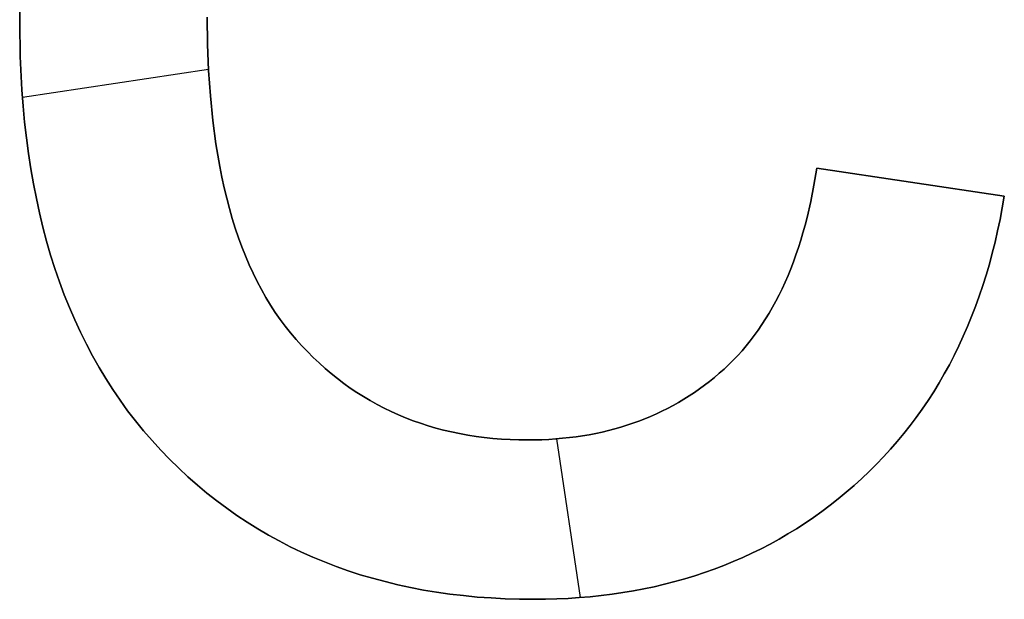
# Model space of a CAD drawing. Header units: millimetres. Extents: x 13281 to 14181, y -10285 to -9647.
# Tile 4 of 7: x 13336 to 13354, y -9677 to -9666. Entities that reach past the tile are written whole.
import ezdxf

# ---------------------------------------------------------------- set-up
doc = ezdxf.new("R2010")
doc.units = ezdxf.units.MM
doc.header["$MEASUREMENT"] = 0
doc.layers.add('Default', color=7, linetype='Continuous', true_color=0xffffff)

msp = doc.modelspace()

# ---------------------------------------------------------------- linework, layer by layer
at = {"layer": 'Default'}
for p, q in [((13335.509, -9665.854), (13335.514, -9665.423)), ((13335.509, -9665.854, 1), (13335.514, -9665.423, 1)), ((13335.514, -9665.423, 0.5), (13335.509, -9665.854, 0.5)), ((13339.124, -9665.752), (13339.13, -9666.277)), ((13339.124, -9665.752, 1), (13339.13, -9666.277, 1)), ((13339.13, -9666.277, 0.5), (13339.124, -9665.752, 0.5)), ((13335.52, -9666.515), (13335.509, -9665.854)), ((13335.52, -9666.515, 1), (13335.509, -9665.854, 1)), ((13335.509, -9665.854, 0.5), (13335.52, -9666.515, 0.5)), ((13335.509, -9665.854), (13335.509, -9665.854, 1)), ((13339.13, -9666.277), (13339.15, -9666.784)), ((13339.13, -9666.277, 1), (13339.15, -9666.784, 1)), ((13339.15, -9666.784, 0.5), (13339.13, -9666.277, 0.5)), ((13335.552, -9667.157), (13335.52, -9666.515)), ((13335.552, -9667.157, 1), (13335.52, -9666.515, 1)), ((13335.52, -9666.515, 0.5), (13335.552, -9667.157, 0.5)), ((13339.149, -9666.765), (13335.562, -9667.303)), ((13339.149, -9666.765, 1), (13335.562, -9667.303, 1)), ((13339.15, -9666.784), (13339.184, -9667.273)), ((13339.15, -9666.784, 1), (13339.184, -9667.273, 1)), ((13339.184, -9667.273, 0.5), (13339.15, -9666.784, 0.5)), ((13335.576, -9667.47), (13335.552, -9667.157)), ((13335.576, -9667.47, 1), (13335.552, -9667.157, 1)), ((13335.552, -9667.157, 0.5), (13335.576, -9667.47, 0.5)), ((13339.184, -9667.273), (13339.231, -9667.743)), ((13339.184, -9667.273, 1), (13339.231, -9667.743, 1)), ((13339.231, -9667.743, 0.5), (13339.184, -9667.273, 0.5)), ((13335.605, -9667.779), (13335.576, -9667.47)), ((13335.605, -9667.779, 1), (13335.576, -9667.47, 1)), ((13335.576, -9667.47, 0.5), (13335.605, -9667.779, 0.5)), ((13335.639, -9668.083), (13335.605, -9667.779)), ((13335.639, -9668.083, 1), (13335.605, -9667.779, 1)), ((13335.605, -9667.779, 0.5), (13335.639, -9668.083, 0.5)), ((13339.231, -9667.743), (13339.291, -9668.196)), ((13339.231, -9667.743, 1), (13339.291, -9668.196, 1)), ((13339.291, -9668.196, 0.5), (13339.231, -9667.743, 0.5)), ((13335.679, -9668.382), (13335.639, -9668.083)), ((13335.679, -9668.382, 1), (13335.639, -9668.083, 1)), ((13335.639, -9668.083, 0.5), (13335.679, -9668.382, 0.5)), ((13339.291, -9668.196), (13339.326, -9668.415)), ((13339.291, -9668.196, 1), (13339.326, -9668.415, 1)), ((13339.326, -9668.415, 0.5), (13339.291, -9668.196, 0.5)), ((13335.724, -9668.676), (13335.679, -9668.382)), ((13335.724, -9668.676, 1), (13335.679, -9668.382, 1)), ((13335.679, -9668.382, 0.5), (13335.724, -9668.676, 0.5)), ((13339.326, -9668.415), (13339.364, -9668.63)), ((13339.326, -9668.415, 1), (13339.364, -9668.63, 1)), ((13339.364, -9668.63, 0.5), (13339.326, -9668.415, 0.5)), ((13335.775, -9668.965), (13335.724, -9668.676)), ((13335.775, -9668.965, 1), (13335.724, -9668.676, 1)), ((13335.724, -9668.676, 0.5), (13335.775, -9668.965, 0.5)), ((13339.364, -9668.63), (13339.406, -9668.84)), ((13339.364, -9668.63, 1), (13339.406, -9668.84, 1)), ((13339.406, -9668.84, 0.5), (13339.364, -9668.63, 0.5)), ((13350.817, -9668.992), (13350.871, -9668.663)), ((13350.817, -9668.992, 1), (13350.871, -9668.663, 1)), ((13350.871, -9668.663, 0.5), (13350.817, -9668.992, 0.5)), ((13350.871, -9668.663), (13354.485, -9669.205)), ((13350.871, -9668.663), (13350.871, -9668.663, 1)), ((13350.871, -9668.663, 1), (13354.485, -9669.205, 1)), ((13354.485, -9669.205, 0.5), (13350.871, -9668.663, 0.5)), ((13335.83, -9669.25), (13335.775, -9668.965)), ((13335.83, -9669.25, 1), (13335.775, -9668.965, 1)), ((13335.775, -9668.965, 0.5), (13335.83, -9669.25, 0.5)), ((13339.406, -9668.84), (13339.451, -9669.045)), ((13339.406, -9668.84, 1), (13339.451, -9669.045, 1)), ((13339.451, -9669.045, 0.5), (13339.406, -9668.84, 0.5)), ((13352.678, -9668.934), (13352.678, -9668.934, 1)), ((13339.451, -9669.045), (13339.5, -9669.246)), ((13339.451, -9669.045, 1), (13339.5, -9669.246, 1)), ((13339.5, -9669.246, 0.5), (13339.451, -9669.045, 0.5)), ((13350.755, -9669.309), (13350.817, -9668.992)), ((13350.755, -9669.309, 1), (13350.817, -9668.992, 1)), ((13350.817, -9668.992, 0.5), (13350.755, -9669.309, 0.5)), ((13335.891, -9669.529), (13335.83, -9669.25)), ((13335.891, -9669.529, 1), (13335.83, -9669.25, 1)), ((13335.83, -9669.25, 0.5), (13335.891, -9669.529, 0.5)), ((13339.5, -9669.246), (13339.552, -9669.443)), ((13339.5, -9669.246, 1), (13339.552, -9669.443, 1)), ((13339.552, -9669.443, 0.5), (13339.5, -9669.246, 0.5)), ((13350.684, -9669.616), (13350.755, -9669.309)), ((13350.684, -9669.616, 1), (13350.755, -9669.309, 1)), ((13350.755, -9669.309, 0.5), (13350.684, -9669.616, 0.5)), ((13354.485, -9669.205), (13354.446, -9669.432)), ((13354.485, -9669.205, 1), (13354.446, -9669.432, 1)), ((13354.446, -9669.432, 0.5), (13354.485, -9669.205, 0.5)), ((13354.485, -9669.205, 1), (13354.485, -9669.205)), ((13335.958, -9669.804), (13335.891, -9669.529)), ((13335.958, -9669.804, 1), (13335.891, -9669.529, 1)), ((13335.891, -9669.529, 0.5), (13335.958, -9669.804, 0.5)), ((13339.552, -9669.443), (13339.607, -9669.635)), ((13339.552, -9669.443, 1), (13339.607, -9669.635, 1)), ((13339.607, -9669.635, 0.5), (13339.552, -9669.443, 0.5)), ((13354.446, -9669.432), (13354.403, -9669.655)), ((13354.446, -9669.432, 1), (13354.403, -9669.655, 1)), ((13354.403, -9669.655, 0.5), (13354.446, -9669.432, 0.5)), ((13339.607, -9669.635), (13339.665, -9669.822)), ((13339.607, -9669.635, 1), (13339.665, -9669.822, 1)), ((13339.665, -9669.822, 0.5), (13339.607, -9669.635, 0.5)), ((13350.646, -9669.766), (13350.684, -9669.616)), ((13350.646, -9669.766, 1), (13350.684, -9669.616, 1)), ((13350.684, -9669.616, 0.5), (13350.646, -9669.766, 0.5)), ((13354.403, -9669.655), (13354.357, -9669.875)), ((13354.403, -9669.655, 1), (13354.357, -9669.875, 1)), ((13354.357, -9669.875, 0.5), (13354.403, -9669.655, 0.5)), ((13336.029, -9670.074), (13335.958, -9669.804)), ((13336.029, -9670.074, 1), (13335.958, -9669.804, 1)), ((13335.958, -9669.804, 0.5), (13336.029, -9670.074, 0.5)), ((13339.665, -9669.822), (13339.727, -9670.005)), ((13339.665, -9669.822, 1), (13339.727, -9670.005, 1)), ((13339.727, -9670.005, 0.5), (13339.665, -9669.822, 0.5)), ((13350.562, -9670.056), (13350.605, -9669.912)), ((13350.562, -9670.056, 1), (13350.605, -9669.912, 1)), ((13350.605, -9669.912, 0.5), (13350.562, -9670.056, 0.5)), ((13350.605, -9669.912), (13350.646, -9669.766)), ((13350.605, -9669.912, 1), (13350.646, -9669.766, 1)), ((13350.646, -9669.766, 0.5), (13350.605, -9669.912, 0.5)), ((13354.357, -9669.875), (13354.307, -9670.092)), ((13354.357, -9669.875, 1), (13354.307, -9670.092, 1)), ((13354.307, -9670.092, 0.5), (13354.357, -9669.875, 0.5)), ((13336.106, -9670.339), (13336.029, -9670.074)), ((13336.106, -9670.339, 1), (13336.029, -9670.074, 1)), ((13336.029, -9670.074, 0.5), (13336.106, -9670.339, 0.5)), ((13339.727, -9670.005), (13339.792, -9670.183)), ((13339.727, -9670.005, 1), (13339.792, -9670.183, 1)), ((13339.792, -9670.183, 0.5), (13339.727, -9670.005, 0.5)), ((13350.517, -9670.197), (13350.562, -9670.056)), ((13350.517, -9670.197, 1), (13350.562, -9670.056, 1)), ((13350.562, -9670.056, 0.5), (13350.517, -9670.197, 0.5)), ((13354.307, -9670.092), (13354.254, -9670.306)), ((13354.307, -9670.092, 1), (13354.254, -9670.306, 1)), ((13354.254, -9670.306, 0.5), (13354.307, -9670.092, 0.5)), ((13339.792, -9670.183), (13339.861, -9670.357)), ((13339.792, -9670.183, 1), (13339.861, -9670.357, 1)), ((13339.861, -9670.357, 0.5), (13339.792, -9670.183, 0.5)), ((13350.47, -9670.336), (13350.517, -9670.197)), ((13350.47, -9670.336, 1), (13350.517, -9670.197, 1)), ((13350.517, -9670.197, 0.5), (13350.47, -9670.336, 0.5)), ((13354.254, -9670.306), (13354.197, -9670.517)), ((13354.254, -9670.306, 1), (13354.197, -9670.517, 1)), ((13354.197, -9670.517, 0.5), (13354.254, -9670.306, 0.5)), ((13336.189, -9670.599), (13336.106, -9670.339)), ((13336.189, -9670.599, 1), (13336.106, -9670.339, 1)), ((13336.106, -9670.339, 0.5), (13336.189, -9670.599, 0.5)), ((13339.861, -9670.357), (13339.933, -9670.526)), ((13339.861, -9670.357, 1), (13339.933, -9670.526, 1)), ((13339.933, -9670.526, 0.5), (13339.861, -9670.357, 0.5)), ((13350.37, -9670.605), (13350.421, -9670.472)), ((13350.37, -9670.605, 1), (13350.421, -9670.472, 1)), ((13350.421, -9670.472, 0.5), (13350.37, -9670.605, 0.5)), ((13350.421, -9670.472), (13350.47, -9670.336)), ((13350.421, -9670.472, 1), (13350.47, -9670.336, 1)), ((13350.47, -9670.336, 0.5), (13350.421, -9670.472, 0.5)), ((13336.276, -9670.854), (13336.189, -9670.599)), ((13336.276, -9670.854, 1), (13336.189, -9670.599, 1)), ((13336.189, -9670.599, 0.5), (13336.276, -9670.854, 0.5)), ((13339.933, -9670.526), (13340.008, -9670.69)), ((13339.933, -9670.526, 1), (13340.008, -9670.69, 1)), ((13340.008, -9670.69, 0.5), (13339.933, -9670.526, 0.5)), ((13350.317, -9670.735), (13350.37, -9670.605)), ((13350.317, -9670.735, 1), (13350.37, -9670.605, 1)), ((13350.37, -9670.605, 0.5), (13350.317, -9670.735, 0.5)), ((13354.197, -9670.517), (13354.136, -9670.725)), ((13354.197, -9670.517, 1), (13354.136, -9670.725, 1)), ((13354.136, -9670.725, 0.5), (13354.197, -9670.517, 0.5)), ((13336.369, -9671.105), (13336.276, -9670.854)), ((13336.369, -9671.105, 1), (13336.276, -9670.854, 1)), ((13336.276, -9670.854, 0.5), (13336.369, -9671.105, 0.5)), ((13340.008, -9670.69), (13340.086, -9670.85)), ((13340.008, -9670.69, 1), (13340.086, -9670.85, 1)), ((13340.086, -9670.85, 0.5), (13340.008, -9670.69, 0.5)), ((13340.086, -9670.85), (13340.168, -9671.006)), ((13340.086, -9670.85, 1), (13340.168, -9671.006, 1)), ((13340.168, -9671.006, 0.5), (13340.086, -9670.85, 0.5)), ((13350.204, -9670.988), (13350.261, -9670.863)), ((13350.204, -9670.988, 1), (13350.261, -9670.863, 1)), ((13350.261, -9670.863, 0.5), (13350.204, -9670.988, 0.5)), ((13350.261, -9670.863), (13350.317, -9670.735)), ((13350.261, -9670.863, 1), (13350.317, -9670.735, 1)), ((13350.317, -9670.735, 0.5), (13350.261, -9670.863, 0.5)), ((13354.136, -9670.725), (13354.071, -9670.929)), ((13354.136, -9670.725, 1), (13354.071, -9670.929, 1)), ((13354.071, -9670.929, 0.5), (13354.136, -9670.725, 0.5)), ((13340.168, -9671.006), (13340.253, -9671.157)), ((13340.168, -9671.006, 1), (13340.253, -9671.157, 1)), ((13340.253, -9671.157, 0.5), (13340.168, -9671.006, 0.5)), ((13350.144, -9671.11), (13350.204, -9670.988)), ((13350.144, -9671.11, 1), (13350.204, -9670.988, 1)), ((13350.204, -9670.988, 0.5), (13350.144, -9671.11, 0.5)), ((13354.071, -9670.929), (13354.003, -9671.131)), ((13354.071, -9670.929, 1), (13354.003, -9671.131, 1)), ((13354.003, -9671.131, 0.5), (13354.071, -9670.929, 0.5)), ((13336.467, -9671.35), (13336.369, -9671.105)), ((13336.467, -9671.35, 1), (13336.369, -9671.105, 1)), ((13336.369, -9671.105, 0.5), (13336.467, -9671.35, 0.5)), ((13340.253, -9671.157), (13340.342, -9671.303)), ((13340.253, -9671.157, 1), (13340.342, -9671.303, 1)), ((13340.342, -9671.303, 0.5), (13340.253, -9671.157, 0.5)), ((13350.018, -9671.347), (13350.082, -9671.23)), ((13350.018, -9671.347, 1), (13350.082, -9671.23, 1)), ((13350.082, -9671.23, 0.5), (13350.018, -9671.347, 0.5)), ((13350.082, -9671.23), (13350.144, -9671.11)), ((13350.082, -9671.23, 1), (13350.144, -9671.11, 1)), ((13350.144, -9671.11, 0.5), (13350.082, -9671.23, 0.5)), ((13354.003, -9671.131), (13353.932, -9671.329)), ((13354.003, -9671.131, 1), (13353.932, -9671.329, 1)), ((13353.932, -9671.329, 0.5), (13354.003, -9671.131, 0.5)), ((13336.571, -9671.591), (13336.467, -9671.35)), ((13336.571, -9671.591, 1), (13336.467, -9671.35, 1)), ((13336.467, -9671.35, 0.5), (13336.571, -9671.591, 0.5)), ((13340.342, -9671.303), (13340.434, -9671.445)), ((13340.342, -9671.303, 1), (13340.434, -9671.445, 1)), ((13340.434, -9671.445, 0.5), (13340.342, -9671.303, 0.5)), ((13340.434, -9671.445), (13340.529, -9671.582)), ((13340.434, -9671.445, 1), (13340.529, -9671.582, 1)), ((13340.529, -9671.582, 0.5), (13340.434, -9671.445, 0.5)), ((13349.952, -9671.461), (13350.018, -9671.347)), ((13349.952, -9671.461, 1), (13350.018, -9671.347, 1)), ((13350.018, -9671.347, 0.5), (13349.952, -9671.461, 0.5)), ((13353.932, -9671.329), (13353.856, -9671.525)), ((13353.932, -9671.329, 1), (13353.856, -9671.525, 1)), ((13353.856, -9671.525, 0.5), (13353.932, -9671.329, 0.5)), ((13336.68, -9671.826), (13336.571, -9671.591)), ((13336.68, -9671.826, 1), (13336.571, -9671.591, 1)), ((13336.571, -9671.591, 0.5), (13336.68, -9671.826, 0.5)), ((13340.529, -9671.582), (13340.628, -9671.714)), ((13340.529, -9671.582, 1), (13340.628, -9671.714, 1)), ((13340.628, -9671.714, 0.5), (13340.529, -9671.582, 0.5)), ((13349.813, -9671.681), (13349.884, -9671.572)), ((13349.813, -9671.681, 1), (13349.884, -9671.572, 1)), ((13349.884, -9671.572, 0.5), (13349.813, -9671.681, 0.5)), ((13349.884, -9671.572), (13349.952, -9671.461)), ((13349.884, -9671.572, 1), (13349.952, -9671.461, 1)), ((13349.952, -9671.461, 0.5), (13349.884, -9671.572, 0.5)), ((13353.856, -9671.525), (13353.777, -9671.717)), ((13353.856, -9671.525, 1), (13353.777, -9671.717, 1)), ((13353.777, -9671.717, 0.5), (13353.856, -9671.525, 0.5)), ((13336.794, -9672.057), (13336.68, -9671.826)), ((13336.794, -9672.057, 1), (13336.68, -9671.826, 1)), ((13336.68, -9671.826, 0.5), (13336.794, -9672.057, 0.5)), ((13340.628, -9671.714), (13340.73, -9671.842)), ((13340.628, -9671.714, 1), (13340.73, -9671.842, 1)), ((13340.73, -9671.842, 0.5), (13340.628, -9671.714, 0.5)), ((13349.666, -9671.89), (13349.741, -9671.787)), ((13349.666, -9671.89, 1), (13349.741, -9671.787, 1)), ((13349.741, -9671.787, 0.5), (13349.666, -9671.89, 0.5)), ((13349.741, -9671.787), (13349.813, -9671.681)), ((13349.741, -9671.787, 1), (13349.813, -9671.681, 1)), ((13349.813, -9671.681, 0.5), (13349.741, -9671.787, 0.5)), ((13353.777, -9671.717), (13353.695, -9671.906)), ((13353.777, -9671.717, 1), (13353.695, -9671.906, 1)), ((13353.695, -9671.906, 0.5), (13353.777, -9671.717, 0.5)), ((13340.73, -9671.842), (13340.835, -9671.966)), ((13340.73, -9671.842, 1), (13340.835, -9671.966, 1)), ((13340.835, -9671.966, 0.5), (13340.73, -9671.842, 0.5)), ((13340.835, -9671.966), (13340.943, -9672.085)), ((13340.835, -9671.966, 1), (13340.943, -9672.085, 1)), ((13340.943, -9672.085, 0.5), (13340.835, -9671.966, 0.5)), ((13340.835, -9671.966), (13340.835, -9671.966, 1)), ((13349.511, -9672.089), (13349.589, -9671.991)), ((13349.511, -9672.089, 1), (13349.589, -9671.991, 1)), ((13349.589, -9671.991, 0.5), (13349.511, -9672.089, 0.5)), ((13349.589, -9671.991), (13349.666, -9671.89)), ((13349.589, -9671.991, 1), (13349.666, -9671.89, 1)), ((13349.666, -9671.89, 0.5), (13349.589, -9671.991, 0.5)), ((13353.695, -9671.906), (13353.609, -9672.092)), ((13353.695, -9671.906, 1), (13353.609, -9672.092, 1)), ((13353.609, -9672.092, 0.5), (13353.695, -9671.906, 0.5)), ((13336.913, -9672.283), (13336.794, -9672.057)), ((13336.913, -9672.283, 1), (13336.794, -9672.057, 1)), ((13336.794, -9672.057, 0.5), (13336.913, -9672.283, 0.5)), ((13340.943, -9672.085), (13341.053, -9672.2)), ((13340.943, -9672.085, 1), (13341.053, -9672.2, 1)), ((13341.053, -9672.2, 0.5), (13340.943, -9672.085, 0.5)), ((13341.053, -9672.2), (13341.165, -9672.312)), ((13341.053, -9672.2, 1), (13341.165, -9672.312, 1)), ((13341.165, -9672.312, 0.5), (13341.053, -9672.2, 0.5)), ((13349.347, -9672.276), (13349.43, -9672.184)), ((13349.347, -9672.276, 1), (13349.43, -9672.184, 1)), ((13349.43, -9672.184, 0.5), (13349.347, -9672.276, 0.5)), ((13349.43, -9672.184), (13349.511, -9672.089)), ((13349.43, -9672.184, 1), (13349.511, -9672.089, 1)), ((13349.511, -9672.089, 0.5), (13349.43, -9672.184, 0.5)), ((13353.609, -9672.092), (13353.519, -9672.275)), ((13353.609, -9672.092, 1), (13353.519, -9672.275, 1)), ((13353.519, -9672.275, 0.5), (13353.609, -9672.092, 0.5)), ((13337.038, -9672.505), (13336.913, -9672.283)), ((13337.038, -9672.505, 1), (13336.913, -9672.283, 1)), ((13336.913, -9672.283, 0.5), (13337.038, -9672.505, 0.5)), ((13341.165, -9672.312), (13341.279, -9672.42)), ((13341.165, -9672.312, 1), (13341.279, -9672.42, 1)), ((13341.279, -9672.42, 0.5), (13341.165, -9672.312, 0.5)), ((13349.174, -9672.453), (13349.261, -9672.366)), ((13349.174, -9672.453, 1), (13349.261, -9672.366, 1)), ((13349.261, -9672.366, 0.5), (13349.174, -9672.453, 0.5)), ((13349.261, -9672.366), (13349.347, -9672.276)), ((13349.261, -9672.366, 1), (13349.347, -9672.276, 1)), ((13349.347, -9672.276, 0.5), (13349.261, -9672.366, 0.5)), ((13353.519, -9672.275), (13353.426, -9672.455)), ((13353.519, -9672.275, 1), (13353.426, -9672.455, 1)), ((13353.426, -9672.455, 0.5), (13353.519, -9672.275, 0.5)), ((13337.168, -9672.721), (13337.038, -9672.505)), ((13337.168, -9672.721, 1), (13337.038, -9672.505, 1)), ((13337.038, -9672.505, 0.5), (13337.168, -9672.721, 0.5)), ((13341.279, -9672.42), (13341.395, -9672.524)), ((13341.279, -9672.42, 1), (13341.395, -9672.524, 1)), ((13341.395, -9672.524, 0.5), (13341.279, -9672.42, 0.5)), ((13341.395, -9672.524), (13341.513, -9672.624)), ((13341.395, -9672.524, 1), (13341.513, -9672.624, 1)), ((13341.513, -9672.624, 0.5), (13341.395, -9672.524, 0.5)), ((13348.993, -9672.619), (13349.084, -9672.538)), ((13348.993, -9672.619, 1), (13349.084, -9672.538, 1)), ((13349.084, -9672.538, 0.5), (13348.993, -9672.619, 0.5)), ((13349.084, -9672.538), (13349.174, -9672.453)), ((13349.084, -9672.538, 1), (13349.174, -9672.453, 1)), ((13349.174, -9672.453, 0.5), (13349.084, -9672.538, 0.5)), ((13353.426, -9672.455), (13353.329, -9672.632)), ((13353.426, -9672.455, 1), (13353.329, -9672.632, 1)), ((13353.329, -9672.632, 0.5), (13353.426, -9672.455, 0.5)), ((13337.304, -9672.932), (13337.168, -9672.721)), ((13337.304, -9672.932, 1), (13337.168, -9672.721, 1)), ((13337.168, -9672.721, 0.5), (13337.304, -9672.932, 0.5)), ((13341.513, -9672.624), (13341.633, -9672.721)), ((13341.513, -9672.624, 1), (13341.633, -9672.721, 1)), ((13341.633, -9672.721, 0.5), (13341.513, -9672.624, 0.5)), ((13341.633, -9672.721), (13341.756, -9672.814)), ((13341.633, -9672.721, 1), (13341.756, -9672.814, 1)), ((13341.756, -9672.814, 0.5), (13341.633, -9672.721, 0.5)), ((13348.709, -9672.849), (13348.805, -9672.775)), ((13348.709, -9672.849, 1), (13348.805, -9672.775, 1)), ((13348.805, -9672.775, 0.5), (13348.709, -9672.849, 0.5)), ((13348.805, -9672.775), (13348.9, -9672.698)), ((13348.805, -9672.775, 1), (13348.9, -9672.698, 1)), ((13348.9, -9672.698, 0.5), (13348.805, -9672.775, 0.5)), ((13348.9, -9672.698), (13348.993, -9672.619)), ((13348.9, -9672.698, 1), (13348.993, -9672.619, 1)), ((13348.993, -9672.619, 0.5), (13348.9, -9672.698, 0.5)), ((13348.993, -9672.619), (13348.993, -9672.619, 1)), ((13353.329, -9672.632), (13353.228, -9672.806)), ((13353.329, -9672.632, 1), (13353.228, -9672.806, 1)), ((13353.228, -9672.806, 0.5), (13353.329, -9672.632, 0.5)), ((13337.444, -9673.139), (13337.304, -9672.932)), ((13337.444, -9673.139, 1), (13337.304, -9672.932, 1)), ((13337.304, -9672.932, 0.5), (13337.444, -9673.139, 0.5)), ((13341.756, -9672.814), (13341.88, -9672.903)), ((13341.756, -9672.814, 1), (13341.88, -9672.903, 1)), ((13341.88, -9672.903, 0.5), (13341.756, -9672.814, 0.5)), ((13341.88, -9672.903), (13342.006, -9672.988)), ((13341.88, -9672.903, 1), (13342.006, -9672.988, 1)), ((13342.006, -9672.988, 0.5), (13341.88, -9672.903, 0.5)), ((13348.512, -9672.99), (13348.611, -9672.92)), ((13348.512, -9672.99, 1), (13348.611, -9672.92, 1)), ((13348.611, -9672.92, 0.5), (13348.512, -9672.99, 0.5)), ((13348.611, -9672.92), (13348.709, -9672.849)), ((13348.611, -9672.92, 1), (13348.709, -9672.849, 1)), ((13348.709, -9672.849, 0.5), (13348.611, -9672.92, 0.5)), ((13353.228, -9672.806), (13353.124, -9672.976)), ((13353.228, -9672.806, 1), (13353.124, -9672.976, 1)), ((13353.124, -9672.976, 0.5), (13353.228, -9672.806, 0.5)), ((13337.59, -9673.341), (13337.444, -9673.139)), ((13337.59, -9673.341, 1), (13337.444, -9673.139, 1)), ((13337.444, -9673.139, 0.5), (13337.59, -9673.341, 0.5)), ((13342.006, -9672.988), (13342.135, -9673.069)), ((13342.006, -9672.988, 1), (13342.135, -9673.069, 1)), ((13342.135, -9673.069, 0.5), (13342.006, -9672.988, 0.5)), ((13342.135, -9673.069), (13342.265, -9673.147)), ((13342.135, -9673.069, 1), (13342.265, -9673.147, 1)), ((13342.265, -9673.147, 0.5), (13342.135, -9673.069, 0.5)), ((13342.265, -9673.147), (13342.397, -9673.221)), ((13342.265, -9673.147, 1), (13342.397, -9673.221, 1)), ((13342.397, -9673.221, 0.5), (13342.265, -9673.147, 0.5)), ((13348.206, -9673.181), (13348.309, -9673.12)), ((13348.206, -9673.181, 1), (13348.309, -9673.12, 1)), ((13348.309, -9673.12, 0.5), (13348.206, -9673.181, 0.5)), ((13348.309, -9673.12), (13348.411, -9673.056)), ((13348.309, -9673.12, 1), (13348.411, -9673.056, 1)), ((13348.411, -9673.056, 0.5), (13348.309, -9673.12, 0.5)), ((13348.411, -9673.056), (13348.512, -9672.99)), ((13348.411, -9673.056, 1), (13348.512, -9672.99, 1)), ((13348.512, -9672.99, 0.5), (13348.411, -9673.056, 0.5)), ((13353.016, -9673.144), (13352.904, -9673.309)), ((13353.016, -9673.144, 1), (13352.904, -9673.309, 1)), ((13352.904, -9673.309, 0.5), (13353.016, -9673.144, 0.5)), ((13353.124, -9672.976), (13353.016, -9673.144)), ((13353.124, -9672.976, 1), (13353.016, -9673.144, 1)), ((13353.016, -9673.144, 0.5), (13353.124, -9672.976, 0.5)), ((13337.741, -9673.538), (13337.59, -9673.341)), ((13337.741, -9673.538, 1), (13337.59, -9673.341, 1)), ((13337.59, -9673.341, 0.5), (13337.741, -9673.538, 0.5)), ((13342.397, -9673.221), (13342.532, -9673.291)), ((13342.397, -9673.221, 1), (13342.532, -9673.291, 1)), ((13342.532, -9673.291, 0.5), (13342.397, -9673.221, 0.5)), ((13342.532, -9673.291), (13342.668, -9673.357)), ((13342.532, -9673.291, 1), (13342.668, -9673.357, 1)), ((13342.668, -9673.357, 0.5), (13342.532, -9673.291, 0.5)), ((13347.888, -9673.351), (13347.995, -9673.297)), ((13347.888, -9673.351, 1), (13347.995, -9673.297, 1)), ((13347.995, -9673.297, 0.5), (13347.888, -9673.351, 0.5)), ((13347.995, -9673.297), (13348.101, -9673.24)), ((13347.995, -9673.297, 1), (13348.101, -9673.24, 1)), ((13348.101, -9673.24, 0.5), (13347.995, -9673.297, 0.5)), ((13348.101, -9673.24), (13348.206, -9673.181)), ((13348.101, -9673.24, 1), (13348.206, -9673.181, 1)), ((13348.206, -9673.181, 0.5), (13348.101, -9673.24, 0.5)), ((13352.904, -9673.309), (13352.789, -9673.47)), ((13352.904, -9673.309, 1), (13352.789, -9673.47, 1)), ((13352.789, -9673.47, 0.5), (13352.904, -9673.309, 0.5)), ((13342.668, -9673.357), (13342.807, -9673.42)), ((13342.668, -9673.357, 1), (13342.807, -9673.42, 1)), ((13342.807, -9673.42, 0.5), (13342.668, -9673.357, 0.5)), ((13342.807, -9673.42), (13342.947, -9673.478)), ((13342.807, -9673.42, 1), (13342.947, -9673.478, 1)), ((13342.947, -9673.478, 0.5), (13342.807, -9673.42, 0.5)), ((13342.947, -9673.478), (13343.09, -9673.533)), ((13342.947, -9673.478, 1), (13343.09, -9673.533, 1)), ((13343.09, -9673.533, 0.5), (13342.947, -9673.478, 0.5)), ((13343.09, -9673.533), (13343.234, -9673.584)), ((13343.09, -9673.533, 1), (13343.234, -9673.584, 1)), ((13343.234, -9673.584, 0.5), (13343.09, -9673.533, 0.5)), ((13347.443, -9673.542), (13347.556, -9673.498)), ((13347.443, -9673.542, 1), (13347.556, -9673.498, 1)), ((13347.556, -9673.498, 0.5), (13347.443, -9673.542, 0.5)), ((13347.556, -9673.498), (13347.668, -9673.451)), ((13347.556, -9673.498, 1), (13347.668, -9673.451, 1)), ((13347.668, -9673.451, 0.5), (13347.556, -9673.498, 0.5)), ((13347.668, -9673.451), (13347.779, -9673.402)), ((13347.668, -9673.451, 1), (13347.779, -9673.402, 1)), ((13347.779, -9673.402, 0.5), (13347.668, -9673.451, 0.5)), ((13347.779, -9673.402), (13347.888, -9673.351)), ((13347.779, -9673.402, 1), (13347.888, -9673.351, 1)), ((13347.888, -9673.351, 0.5), (13347.779, -9673.402, 0.5)), ((13352.789, -9673.47), (13352.67, -9673.628)), ((13352.789, -9673.47, 1), (13352.67, -9673.628, 1)), ((13352.67, -9673.628, 0.5), (13352.789, -9673.47, 0.5)), ((13337.898, -9673.73), (13337.741, -9673.538)), ((13337.898, -9673.73, 1), (13337.741, -9673.538, 1)), ((13337.741, -9673.538, 0.5), (13337.898, -9673.73, 0.5)), ((13343.234, -9673.584), (13343.381, -9673.632)), ((13343.234, -9673.584, 1), (13343.381, -9673.632, 1)), ((13343.381, -9673.632, 0.5), (13343.234, -9673.584, 0.5)), ((13343.381, -9673.632), (13343.53, -9673.675)), ((13343.381, -9673.632, 1), (13343.53, -9673.675, 1)), ((13343.53, -9673.675, 0.5), (13343.381, -9673.632, 0.5)), ((13343.53, -9673.675), (13343.68, -9673.715)), ((13343.53, -9673.675, 1), (13343.68, -9673.715, 1)), ((13343.68, -9673.715, 0.5), (13343.53, -9673.675, 0.5)), ((13343.68, -9673.715), (13343.833, -9673.751)), ((13343.68, -9673.715, 1), (13343.833, -9673.751, 1)), ((13343.833, -9673.751, 0.5), (13343.68, -9673.715, 0.5)), ((13346.733, -9673.752), (13346.855, -9673.724)), ((13346.733, -9673.752, 1), (13346.855, -9673.724, 1)), ((13346.855, -9673.724, 0.5), (13346.733, -9673.752, 0.5)), ((13346.855, -9673.724), (13346.976, -9673.692)), ((13346.855, -9673.724, 1), (13346.976, -9673.692, 1)), ((13346.976, -9673.692, 0.5), (13346.855, -9673.724, 0.5)), ((13346.976, -9673.692), (13347.095, -9673.658)), ((13346.976, -9673.692, 1), (13347.095, -9673.658, 1)), ((13347.095, -9673.658, 0.5), (13346.976, -9673.692, 0.5)), ((13347.095, -9673.658), (13347.212, -9673.622)), ((13347.095, -9673.658, 1), (13347.212, -9673.622, 1)), ((13347.212, -9673.622, 0.5), (13347.095, -9673.658, 0.5)), ((13347.212, -9673.622), (13347.328, -9673.583)), ((13347.212, -9673.622, 1), (13347.328, -9673.583, 1)), ((13347.328, -9673.583, 0.5), (13347.212, -9673.622, 0.5)), ((13347.328, -9673.583), (13347.443, -9673.542)), ((13347.328, -9673.583, 1), (13347.443, -9673.542, 1)), ((13347.443, -9673.542, 0.5), (13347.328, -9673.583, 0.5)), ((13352.67, -9673.628), (13352.548, -9673.783)), ((13352.67, -9673.628, 1), (13352.548, -9673.783, 1)), ((13352.548, -9673.783, 0.5), (13352.67, -9673.628, 0.5)), ((13338.06, -9673.917), (13337.898, -9673.73)), ((13338.06, -9673.917, 1), (13337.898, -9673.73, 1)), ((13337.898, -9673.73, 0.5), (13338.06, -9673.917, 0.5)), ((13343.833, -9673.751), (13343.988, -9673.783)), ((13343.833, -9673.751, 1), (13343.988, -9673.783, 1)), ((13343.988, -9673.783, 0.5), (13343.833, -9673.751, 0.5)), ((13343.988, -9673.783), (13344.145, -9673.811)), ((13343.988, -9673.783, 1), (13344.145, -9673.811, 1)), ((13344.145, -9673.811, 0.5), (13343.988, -9673.783, 0.5)), ((13344.145, -9673.811), (13344.304, -9673.836)), ((13344.145, -9673.811, 1), (13344.304, -9673.836, 1)), ((13344.304, -9673.836, 0.5), (13344.145, -9673.811, 0.5)), ((13344.304, -9673.836), (13344.464, -9673.857)), ((13344.304, -9673.836, 1), (13344.464, -9673.857, 1)), ((13344.464, -9673.857, 0.5), (13344.304, -9673.836, 0.5)), ((13344.464, -9673.857), (13344.627, -9673.874)), ((13344.464, -9673.857, 1), (13344.627, -9673.874, 1)), ((13344.627, -9673.874, 0.5), (13344.464, -9673.857, 0.5)), ((13344.627, -9673.874), (13344.792, -9673.887)), ((13344.627, -9673.874, 1), (13344.792, -9673.887, 1)), ((13344.792, -9673.887, 0.5), (13344.627, -9673.874, 0.5)), ((13344.792, -9673.887), (13344.959, -9673.897)), ((13344.792, -9673.887, 1), (13344.959, -9673.897, 1)), ((13344.959, -9673.897, 0.5), (13344.792, -9673.887, 0.5)), ((13344.959, -9673.897), (13345.128, -9673.902)), ((13344.959, -9673.897, 1), (13345.128, -9673.902, 1)), ((13345.128, -9673.902, 0.5), (13344.959, -9673.897, 0.5)), ((13345.128, -9673.902), (13345.299, -9673.904)), ((13345.128, -9673.902, 1), (13345.299, -9673.904, 1)), ((13345.299, -9673.904, 0.5), (13345.128, -9673.902, 0.5)), ((13345.299, -9673.904), (13345.437, -9673.903)), ((13345.299, -9673.904, 1), (13345.437, -9673.903, 1)), ((13345.437, -9673.903, 0.5), (13345.299, -9673.904, 0.5)), ((13345.299, -9673.904), (13345.299, -9673.904, 1)), ((13345.437, -9673.903), (13345.573, -9673.899)), ((13345.437, -9673.903, 1), (13345.573, -9673.899, 1)), ((13345.573, -9673.899, 0.5), (13345.437, -9673.903, 0.5)), ((13345.573, -9673.899), (13345.708, -9673.893)), ((13345.573, -9673.899, 1), (13345.708, -9673.893, 1)), ((13345.708, -9673.893, 0.5), (13345.573, -9673.899, 0.5)), ((13345.708, -9673.893), (13345.841, -9673.884)), ((13345.708, -9673.893, 1), (13345.841, -9673.884, 1)), ((13345.841, -9673.884, 0.5), (13345.708, -9673.893, 0.5)), ((13345.841, -9673.884), (13345.973, -9673.873)), ((13345.841, -9673.884, 1), (13345.973, -9673.873, 1)), ((13345.973, -9673.873, 0.5), (13345.841, -9673.884, 0.5)), ((13346.318, -9676.942), (13345.859, -9673.883)), ((13346.318, -9676.942, 1), (13345.859, -9673.883, 1)), ((13345.973, -9673.873), (13346.103, -9673.859)), ((13345.973, -9673.873, 1), (13346.103, -9673.859, 1)), ((13346.103, -9673.859, 0.5), (13345.973, -9673.873, 0.5)), ((13346.103, -9673.859), (13346.232, -9673.843)), ((13346.103, -9673.859, 1), (13346.232, -9673.843, 1)), ((13346.232, -9673.843, 0.5), (13346.103, -9673.859, 0.5)), ((13346.232, -9673.843), (13346.359, -9673.824)), ((13346.232, -9673.843, 1), (13346.359, -9673.824, 1)), ((13346.359, -9673.824, 0.5), (13346.232, -9673.843, 0.5)), ((13346.359, -9673.824), (13346.485, -9673.803)), ((13346.359, -9673.824, 1), (13346.485, -9673.803, 1)), ((13346.485, -9673.803, 0.5), (13346.359, -9673.824, 0.5)), ((13346.485, -9673.803), (13346.61, -9673.779)), ((13346.485, -9673.803, 1), (13346.61, -9673.779, 1)), ((13346.61, -9673.779, 0.5), (13346.485, -9673.803, 0.5)), ((13346.61, -9673.779), (13346.733, -9673.752)), ((13346.61, -9673.779, 1), (13346.733, -9673.752, 1)), ((13346.733, -9673.752, 0.5), (13346.61, -9673.779, 0.5)), ((13352.548, -9673.783), (13352.422, -9673.935)), ((13352.548, -9673.783, 1), (13352.422, -9673.935, 1)), ((13352.422, -9673.935, 0.5), (13352.548, -9673.783, 0.5)), ((13338.227, -9674.099), (13338.06, -9673.917)), ((13338.227, -9674.099, 1), (13338.06, -9673.917, 1)), ((13338.06, -9673.917, 0.5), (13338.227, -9674.099, 0.5)), ((13338.399, -9674.276), (13338.227, -9674.099)), ((13338.399, -9674.276, 1), (13338.227, -9674.099, 1)), ((13338.227, -9674.099, 0.5), (13338.399, -9674.276, 0.5)), ((13338.227, -9674.099), (13338.227, -9674.099, 1)), ((13352.292, -9674.085), (13352.159, -9674.23)), ((13352.292, -9674.085, 1), (13352.159, -9674.23, 1)), ((13352.159, -9674.23, 0.5), (13352.292, -9674.085, 0.5)), ((13352.422, -9673.935), (13352.292, -9674.085)), ((13352.422, -9673.935, 1), (13352.292, -9674.085, 1)), ((13352.292, -9674.085, 0.5), (13352.422, -9673.935, 0.5)), ((13338.574, -9674.447), (13338.399, -9674.276)), ((13338.574, -9674.447, 1), (13338.399, -9674.276, 1)), ((13338.399, -9674.276, 0.5), (13338.574, -9674.447, 0.5)), ((13352.159, -9674.23), (13352.022, -9674.373)), ((13352.159, -9674.23, 1), (13352.022, -9674.373, 1)), ((13352.022, -9674.373, 0.5), (13352.159, -9674.23, 0.5)), ((13338.752, -9674.613), (13338.574, -9674.447)), ((13338.752, -9674.613, 1), (13338.574, -9674.447, 1)), ((13338.574, -9674.447, 0.5), (13338.752, -9674.613, 0.5)), ((13352.022, -9674.373), (13351.882, -9674.513)), ((13352.022, -9674.373, 1), (13351.882, -9674.513, 1)), ((13351.882, -9674.513, 0.5), (13352.022, -9674.373, 0.5)), ((13338.934, -9674.773), (13338.752, -9674.613)), ((13338.934, -9674.773, 1), (13338.752, -9674.613, 1)), ((13338.752, -9674.613, 0.5), (13338.934, -9674.773, 0.5)), ((13351.737, -9674.65), (13351.59, -9674.783)), ((13351.737, -9674.65, 1), (13351.59, -9674.783, 1)), ((13351.59, -9674.783, 0.5), (13351.737, -9674.65, 0.5)), ((13351.882, -9674.513), (13351.737, -9674.65)), ((13351.882, -9674.513, 1), (13351.737, -9674.65, 1)), ((13351.737, -9674.65, 0.5), (13351.882, -9674.513, 0.5)), ((13339.119, -9674.928), (13338.934, -9674.773)), ((13339.119, -9674.928, 1), (13338.934, -9674.773, 1)), ((13338.934, -9674.773, 0.5), (13339.119, -9674.928, 0.5)), ((13351.59, -9674.783), (13351.438, -9674.914)), ((13351.59, -9674.783, 1), (13351.438, -9674.914, 1)), ((13351.438, -9674.914, 0.5), (13351.59, -9674.783, 0.5)), ((13339.308, -9675.077), (13339.119, -9674.928)), ((13339.308, -9675.077, 1), (13339.119, -9674.928, 1)), ((13339.119, -9674.928, 0.5), (13339.308, -9675.077, 0.5)), ((13351.284, -9675.041), (13351.128, -9675.163)), ((13351.284, -9675.041, 1), (13351.128, -9675.163, 1)), ((13351.128, -9675.163, 0.5), (13351.284, -9675.041, 0.5)), ((13351.438, -9674.914), (13351.284, -9675.041)), ((13351.438, -9674.914, 1), (13351.284, -9675.041, 1)), ((13351.284, -9675.041, 0.5), (13351.438, -9674.914, 0.5)), ((13351.438, -9674.914), (13351.438, -9674.914, 1)), ((13339.5, -9675.22), (13339.308, -9675.077)), ((13339.5, -9675.22, 1), (13339.308, -9675.077, 1)), ((13339.308, -9675.077, 0.5), (13339.5, -9675.22, 0.5)), ((13339.696, -9675.358), (13339.5, -9675.22)), ((13339.696, -9675.358, 1), (13339.5, -9675.22, 1)), ((13339.5, -9675.22, 0.5), (13339.696, -9675.358, 0.5)), ((13351.128, -9675.163), (13350.969, -9675.282)), ((13351.128, -9675.163, 1), (13350.969, -9675.282, 1)), ((13350.969, -9675.282, 0.5), (13351.128, -9675.163, 0.5)), ((13339.895, -9675.49), (13339.696, -9675.358)), ((13339.895, -9675.49, 1), (13339.696, -9675.358, 1)), ((13339.696, -9675.358, 0.5), (13339.895, -9675.49, 0.5)), ((13350.808, -9675.397), (13350.645, -9675.508)), ((13350.808, -9675.397, 1), (13350.645, -9675.508, 1)), ((13350.645, -9675.508, 0.5), (13350.808, -9675.397, 0.5)), ((13350.969, -9675.282), (13350.808, -9675.397)), ((13350.969, -9675.282, 1), (13350.808, -9675.397, 1)), ((13350.808, -9675.397, 0.5), (13350.969, -9675.282, 0.5)), ((13340.097, -9675.616), (13339.895, -9675.49)), ((13340.097, -9675.616, 1), (13339.895, -9675.49, 1)), ((13339.895, -9675.49, 0.5), (13340.097, -9675.616, 0.5)), ((13340.303, -9675.737), (13340.097, -9675.616)), ((13340.303, -9675.737, 1), (13340.097, -9675.616, 1)), ((13340.097, -9675.616, 0.5), (13340.303, -9675.737, 0.5)), ((13350.48, -9675.615), (13350.312, -9675.717)), ((13350.48, -9675.615, 1), (13350.312, -9675.717, 1)), ((13350.312, -9675.717, 0.5), (13350.48, -9675.615, 0.5)), ((13350.645, -9675.508), (13350.48, -9675.615)), ((13350.645, -9675.508, 1), (13350.48, -9675.615, 1)), ((13350.48, -9675.615, 0.5), (13350.645, -9675.508, 0.5)), ((13340.512, -9675.852), (13340.303, -9675.737)), ((13340.512, -9675.852, 1), (13340.303, -9675.737, 1)), ((13340.303, -9675.737, 0.5), (13340.512, -9675.852, 0.5)), ((13350.312, -9675.717), (13350.143, -9675.816)), ((13350.312, -9675.717, 1), (13350.143, -9675.816, 1)), ((13350.143, -9675.816, 0.5), (13350.312, -9675.717, 0.5)), ((13340.725, -9675.962), (13340.512, -9675.852)), ((13340.725, -9675.962, 1), (13340.512, -9675.852, 1)), ((13340.512, -9675.852, 0.5), (13340.725, -9675.962, 0.5)), ((13340.941, -9676.066), (13340.725, -9675.962)), ((13340.941, -9676.066, 1), (13340.725, -9675.962, 1)), ((13340.725, -9675.962, 0.5), (13340.941, -9676.066, 0.5)), ((13349.797, -9676.001), (13349.621, -9676.088)), ((13349.797, -9676.001, 1), (13349.621, -9676.088, 1)), ((13349.621, -9676.088, 0.5), (13349.797, -9676.001, 0.5)), ((13349.971, -9675.911), (13349.797, -9676.001)), ((13349.971, -9675.911, 1), (13349.797, -9676.001, 1)), ((13349.797, -9676.001, 0.5), (13349.971, -9675.911, 0.5)), ((13350.143, -9675.816), (13349.971, -9675.911)), ((13350.143, -9675.816, 1), (13349.971, -9675.911, 1)), ((13349.971, -9675.911, 0.5), (13350.143, -9675.816, 0.5)), ((13341.161, -9676.164), (13340.941, -9676.066)), ((13341.161, -9676.164, 1), (13340.941, -9676.066, 1)), ((13340.941, -9676.066, 0.5), (13341.161, -9676.164, 0.5)), ((13341.384, -9676.257), (13341.161, -9676.164)), ((13341.384, -9676.257, 1), (13341.161, -9676.164, 1)), ((13341.161, -9676.164, 0.5), (13341.384, -9676.257, 0.5)), ((13349.443, -9676.171), (13349.262, -9676.249)), ((13349.443, -9676.171, 1), (13349.262, -9676.249, 1)), ((13349.262, -9676.249, 0.5), (13349.443, -9676.171, 0.5)), ((13349.621, -9676.088), (13349.443, -9676.171)), ((13349.621, -9676.088, 1), (13349.443, -9676.171, 1)), ((13349.443, -9676.171, 0.5), (13349.621, -9676.088, 0.5)), ((13341.61, -9676.344), (13341.384, -9676.257)), ((13341.61, -9676.344, 1), (13341.384, -9676.257, 1)), ((13341.384, -9676.257, 0.5), (13341.61, -9676.344, 0.5)), ((13341.84, -9676.426), (13341.61, -9676.344)), ((13341.84, -9676.426, 1), (13341.61, -9676.344, 1)), ((13341.61, -9676.344, 0.5), (13341.84, -9676.426, 0.5)), ((13349.08, -9676.324), (13348.895, -9676.394)), ((13349.08, -9676.324, 1), (13348.895, -9676.394, 1)), ((13348.895, -9676.394, 0.5), (13349.08, -9676.324, 0.5)), ((13349.262, -9676.249), (13349.08, -9676.324)), ((13349.262, -9676.249, 1), (13349.08, -9676.324, 1)), ((13349.08, -9676.324, 0.5), (13349.262, -9676.249, 0.5)), ((13342.073, -9676.502), (13341.84, -9676.426)), ((13342.073, -9676.502, 1), (13341.84, -9676.426, 1)), ((13341.84, -9676.426, 0.5), (13342.073, -9676.502, 0.5)), ((13342.31, -9676.572), (13342.073, -9676.502)), ((13342.31, -9676.572, 1), (13342.073, -9676.502, 1)), ((13342.073, -9676.502, 0.5), (13342.31, -9676.572, 0.5)), ((13342.55, -9676.636), (13342.31, -9676.572)), ((13342.55, -9676.636, 1), (13342.31, -9676.572, 1)), ((13342.31, -9676.572, 0.5), (13342.55, -9676.636, 0.5)), ((13348.518, -9676.523), (13348.327, -9676.582)), ((13348.518, -9676.523, 1), (13348.327, -9676.582, 1)), ((13348.327, -9676.582, 0.5), (13348.518, -9676.523, 0.5)), ((13348.708, -9676.461), (13348.518, -9676.523)), ((13348.708, -9676.461, 1), (13348.518, -9676.523, 1)), ((13348.518, -9676.523, 0.5), (13348.708, -9676.461, 0.5)), ((13348.895, -9676.394), (13348.708, -9676.461)), ((13348.895, -9676.394, 1), (13348.708, -9676.461, 1)), ((13348.708, -9676.461, 0.5), (13348.895, -9676.394, 0.5)), ((13342.794, -9676.695), (13342.55, -9676.636)), ((13342.794, -9676.695, 1), (13342.55, -9676.636, 1)), ((13342.55, -9676.636, 0.5), (13342.794, -9676.695, 0.5)), ((13343.041, -9676.749), (13342.794, -9676.695)), ((13343.041, -9676.749, 1), (13342.794, -9676.695, 1)), ((13342.794, -9676.695, 0.5), (13343.041, -9676.749, 0.5)), ((13343.291, -9676.797), (13343.041, -9676.749)), ((13343.291, -9676.797, 1), (13343.041, -9676.749, 1)), ((13343.041, -9676.749, 0.5), (13343.291, -9676.797, 0.5)), ((13347.74, -9676.733), (13347.54, -9676.775)), ((13347.74, -9676.733, 1), (13347.54, -9676.775, 1)), ((13347.54, -9676.775, 0.5), (13347.74, -9676.733, 0.5)), ((13347.938, -9676.686), (13347.74, -9676.733)), ((13347.938, -9676.686, 1), (13347.74, -9676.733, 1)), ((13347.74, -9676.733, 0.5), (13347.938, -9676.686, 0.5)), ((13348.133, -9676.636), (13347.938, -9676.686)), ((13348.133, -9676.636, 1), (13347.938, -9676.686, 1)), ((13347.938, -9676.686, 0.5), (13348.133, -9676.636, 0.5)), ((13348.327, -9676.582), (13348.133, -9676.636)), ((13348.327, -9676.582, 1), (13348.133, -9676.636, 1)), ((13348.133, -9676.636, 0.5), (13348.327, -9676.582, 0.5)), ((13343.545, -9676.839), (13343.291, -9676.797)), ((13343.545, -9676.839, 1), (13343.291, -9676.797, 1)), ((13343.291, -9676.797, 0.5), (13343.545, -9676.839, 0.5)), ((13343.802, -9676.875), (13343.545, -9676.839)), ((13343.802, -9676.875, 1), (13343.545, -9676.839, 1)), ((13343.545, -9676.839, 0.5), (13343.802, -9676.875, 0.5)), ((13344.063, -9676.906), (13343.802, -9676.875)), ((13344.063, -9676.906, 1), (13343.802, -9676.875, 1)), ((13343.802, -9676.875, 0.5), (13344.063, -9676.906, 0.5)), ((13344.327, -9676.932), (13344.063, -9676.906)), ((13344.327, -9676.932, 1), (13344.063, -9676.906, 1)), ((13344.063, -9676.906, 0.5), (13344.327, -9676.932, 0.5)), ((13344.595, -9676.951), (13344.327, -9676.932)), ((13344.595, -9676.951, 1), (13344.327, -9676.932, 1)), ((13344.327, -9676.932, 0.5), (13344.595, -9676.951, 0.5)), ((13344.866, -9676.965), (13344.595, -9676.951)), ((13344.866, -9676.965, 1), (13344.595, -9676.951, 1)), ((13344.595, -9676.951, 0.5), (13344.866, -9676.965, 0.5)), ((13346.293, -9676.944), (13346.077, -9676.958)), ((13346.293, -9676.944, 1), (13346.077, -9676.958, 1)), ((13346.077, -9676.958, 0.5), (13346.293, -9676.944, 0.5)), ((13346.506, -9676.926), (13346.293, -9676.944)), ((13346.506, -9676.926, 1), (13346.293, -9676.944, 1)), ((13346.293, -9676.944, 0.5), (13346.506, -9676.926, 0.5)), ((13346.717, -9676.904), (13346.506, -9676.926)), ((13346.717, -9676.904, 1), (13346.506, -9676.926, 1)), ((13346.506, -9676.926, 0.5), (13346.717, -9676.904, 0.5)), ((13346.926, -9676.878), (13346.717, -9676.904)), ((13346.926, -9676.878, 1), (13346.717, -9676.904, 1)), ((13346.717, -9676.904, 0.5), (13346.926, -9676.878, 0.5)), ((13347.133, -9676.848), (13346.926, -9676.878)), ((13347.133, -9676.848, 1), (13346.926, -9676.878, 1)), ((13346.926, -9676.878, 0.5), (13347.133, -9676.848, 0.5)), ((13347.337, -9676.813), (13347.133, -9676.848)), ((13347.337, -9676.813, 1), (13347.133, -9676.848, 1)), ((13347.133, -9676.848, 0.5), (13347.337, -9676.813, 0.5)), ((13347.54, -9676.775), (13347.337, -9676.813)), ((13347.54, -9676.775, 1), (13347.337, -9676.813, 1)), ((13347.337, -9676.813, 0.5), (13347.54, -9676.775, 0.5)), ((13345.14, -9676.974), (13344.866, -9676.965)), ((13345.14, -9676.974, 1), (13344.866, -9676.965, 1)), ((13344.866, -9676.965, 0.5), (13345.14, -9676.974, 0.5)), ((13345.418, -9676.976), (13345.14, -9676.974)), ((13345.418, -9676.976, 1), (13345.14, -9676.974, 1)), ((13345.14, -9676.974, 0.5), (13345.418, -9676.976, 0.5)), ((13345.64, -9676.974), (13345.418, -9676.976)), ((13345.64, -9676.974, 1), (13345.418, -9676.976, 1)), ((13345.418, -9676.976, 0.5), (13345.64, -9676.974, 0.5)), ((13345.418, -9676.976), (13345.418, -9676.976, 1)), ((13345.86, -9676.968), (13345.64, -9676.974)), ((13345.86, -9676.968, 1), (13345.64, -9676.974, 1)), ((13345.64, -9676.974, 0.5), (13345.86, -9676.968, 0.5)), ((13346.077, -9676.958), (13345.86, -9676.968)), ((13346.077, -9676.958, 1), (13345.86, -9676.968, 1)), ((13345.86, -9676.968, 0.5), (13346.077, -9676.958, 0.5))]:
    msp.add_line(p, q, dxfattribs=at)

doc.saveas('drawing.dxf')
